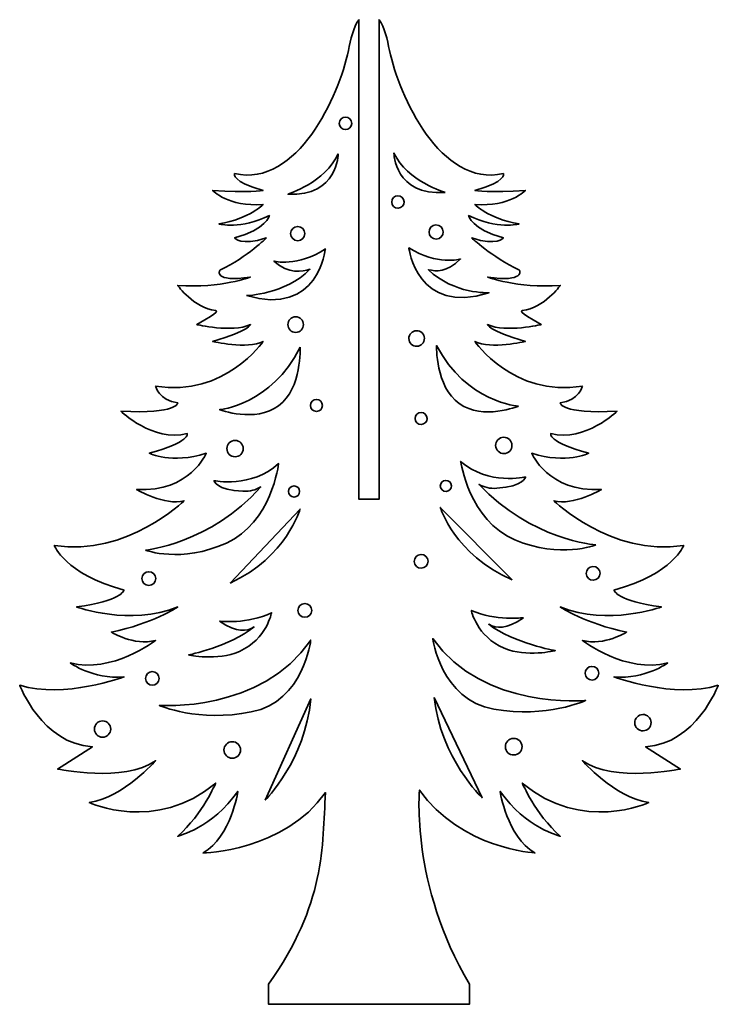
# Model space of a CAD drawing. Header units: millimetres. Extents: x -108 to 92, y -218 to 210.
# Tile 3 of 4: x -52 to 52, y -93 to 53. Entities that reach past the tile are written whole.
import ezdxf

# ---------------------------------------------------------------- set-up
doc = ezdxf.new("R2010")
doc.units = ezdxf.units.MM
doc.header["$MEASUREMENT"] = 0
doc.layers.add('Layer 1', color=7, linetype='Continuous')

msp = doc.modelspace()

# ---------------------------------------------------------------- linework, layer by layer
at = {"layer": 'Layer 1', "color": 1, "lineweight": 35}
for points, knots in [([(51.5339, -45.5575), (44.968, -47.6322), (36.0568, -44.3129), (36.0568, -44.3129), (40.747, -44.7274), (44.03, -42.2382), (44.03, -42.2382), (37.9325, -43.8977), (31.3666, -38.9186), (31.3666, -38.9186), (34.6496, -39.7486), (37.9325, -37.674), (37.9325, -37.674), (31.8358, -36.4294), (28.0837, -33.9398), (28.0837, -33.9398), (35.1188, -36.8442), (43.0919, -33.9398), (43.0919, -33.9398), (36.5257, -33.1101), (36.0568, -31.4506), (36.0568, -31.4506), (44.968, -28.9611), (46.3749, -24.8117), (46.3749, -24.8117), (35.588, -26.4715), (27.1457, -18.1735), (27.1457, -18.1735), (29.9598, -19.0032), (34.1808, -16.514), (34.1808, -16.514), (26.2076, -16.9289), (23.8627, -11.12), (23.8627, -11.12), (29.0217, -12.7795), (32.3047, -11.12), (32.3047, -11.12), (26.2076, -9.4606), (26.6768, -8.2156), (26.6768, -8.2156), (31.8358, -9.4606), (36.5257, -4.8963), (36.5257, -4.8963), (28.0837, -5.3112), (28.0837, -3.6517), (28.0837, -3.6517), (30.8978, -3.2365), (31.3666, -1.1623), (31.3666, -1.1623), (21.0486, -2.8216), (15.4207, 5.4763), (15.4207, 5.4763), (17.7653, 4.2317), (22.9247, 5.4763), (22.9247, 5.4763), (17.2965, 7.1358), (17.2965, 7.9659), (17.2965, 7.9659), (20.1106, 6.7213), (25.2696, 7.9659), (25.2696, 7.9659), (21.5174, 10.0405), (22.4555, 10.0405), (22.4555, 10.0405), (25.7388, 10.4554), (28.0837, 13.7747), (28.0837, 13.7747), (21.5174, 13.3595), (17.2965, 15.0193), (17.2965, 15.0193), (22.9247, 14.1892), (22.0385, 16.0222), (22.0385, 16.0222), (17.8172, 18.0969), (14.9515, 20.8281), (14.9515, 20.8281), (18.7037, 19.5835), (19.6414, 20.8281), (19.6414, 20.8281), (14.9515, 22.0727), (14.4823, 24.1471), (14.4823, 24.1471), (18.7037, 22.0727), (21.9866, 22.9025), (21.9866, 22.9025), (17.2965, 23.7322), (15.4207, 25.8069), (15.4207, 25.8069), (20.5798, 25.3917), (22.9247, 27.8816), (22.9247, 27.8816), (17.7653, 27.4664), (15.4207, 27.8816), (15.4207, 27.8816), (20.1106, 29.1262), (19.6414, 30.3711), (19.6414, 30.3711), (10.2614, 28.2964), (4.1643, 41.9881), (2.7574, 48.627), (2.4124, 50.2547), (2.03, 52.158), (1.208, 53.2128), (1.208, 53.2128), (1.208, -17.9484), (1.208, -17.9484), (1.208, -17.9484), (-1.7906, -17.9484), (-1.7906, -17.9484), (-1.7906, -17.9484), (-1.7906, 53.2216), (-1.7906, 53.2216), (-2.6231, 52.1619), (-2.9985, 50.2371), (-3.3396, 48.627), (-4.7465, 41.9881), (-10.8439, 28.2964), (-20.2239, 30.3711), (-20.2239, 30.3711), (-20.6931, 29.1262), (-16.0029, 27.8816), (-16.0029, 27.8816), (-18.3479, 27.4664), (-23.5069, 27.8816), (-23.5069, 27.8816), (-21.162, 25.3917), (-16.0029, 25.8069), (-16.0029, 25.8069), (-17.879, 23.7322), (-22.5688, 22.9025), (-22.5688, 22.9025), (-19.2859, 22.0727), (-15.0649, 24.1471), (-15.0649, 24.1471), (-15.5337, 22.0727), (-20.2239, 20.8281), (-20.2239, 20.8281), (-19.2859, 19.5835), (-15.5337, 20.8281), (-15.5337, 20.8281), (-18.2007, 18.0969), (-22.4217, 16.0222), (-22.4217, 16.0222), (-23.5069, 14.1892), (-17.879, 15.0193), (-17.879, 15.0193), (-22.1, 13.3595), (-28.6659, 13.7747), (-28.6659, 13.7747), (-26.321, 10.4554), (-23.038, 10.0405), (-23.038, 10.0405), (-22.1, 10.0405), (-25.8521, 7.9659), (-25.8521, 7.9659), (-20.6931, 6.7213), (-17.879, 7.9659), (-17.879, 7.9659), (-17.879, 7.1358), (-23.5069, 5.4763), (-23.5069, 5.4763), (-18.3479, 4.2317), (-16.0029, 5.4763), (-16.0029, 5.4763), (-21.6308, -2.8216), (-31.9492, -1.1623), (-31.9492, -1.1623), (-31.48, -3.2365), (-28.6659, -3.6517), (-28.6659, -3.6517), (-28.6659, -5.3112), (-37.1082, -4.8963), (-37.1082, -4.8963), (-32.418, -9.4606), (-27.259, -8.2156), (-27.259, -8.2156), (-26.7898, -9.4606), (-32.8872, -11.12), (-32.8872, -11.12), (-29.6039, -12.7795), (-24.4449, -11.12), (-24.4449, -11.12), (-26.7898, -16.9289), (-34.763, -16.514), (-34.763, -16.514), (-30.542, -19.0032), (-27.7282, -18.1735), (-27.7282, -18.1735), (-36.1702, -26.4715), (-46.9571, -24.8117), (-46.9571, -24.8117), (-45.5502, -28.9611), (-36.639, -31.4506), (-36.639, -31.4506), (-37.1082, -33.1101), (-43.6741, -33.9398), (-43.6741, -33.9398), (-35.7013, -36.8442), (-28.6659, -33.9398), (-28.6659, -33.9398), (-32.418, -36.4294), (-38.5151, -37.674), (-38.5151, -37.674), (-35.2322, -39.7486), (-31.9492, -38.9186), (-31.9492, -38.9186), (-38.5151, -43.8977), (-44.6122, -42.2382), (-44.6122, -42.2382), (-41.3292, -44.7274), (-36.639, -44.3129), (-36.639, -44.3129), (-45.5502, -47.6322), (-52.1165, -45.5575), (-52.1165, -45.5575), (-48.8335, -54.2704), (-41.3292, -54.6853), (-41.3292, -54.6853), (-46.4882, -58.0045), (-46.4882, -58.0045), (-46.4882, -58.0045), (-36.639, -60.0792), (-31.9492, -56.7599), (-31.9492, -56.7599), (-36.639, -62.1539), (-41.7981, -62.9833), (-41.7981, -62.9833), (-31.9492, -67.5475), (-23.038, -60.0792), (-23.038, -60.0792), (-24.9141, -64.6431), (-28.6659, -67.9624), (-28.6659, -67.9624), (-23.5069, -66.7174), (-19.7547, -61.3238), (-19.7547, -61.3238), (-20.6931, -67.9624), (-24.9141, -70.452), (-24.9141, -70.452), (-12.8558, -70.2124), (-6.7588, -61.4992), (-7.1948, -69.4744), (-6.7588, -78.0416), (-15.1912, -89.9165), (-15.1912, -89.9165), (-15.1916, -89.9165), (-15.1916, -89.9165), (-15.1916, -89.9165), (-15.1916, -92.9165), (-15.1916, -92.9165), (-15.1916, -92.9165), (14.609, -92.9165), (14.609, -92.9165), (14.609, -92.9165), (14.609, -89.9165), (14.609, -89.9165), (5.8301, -75.1019), (7.2014, -61.1129), (7.2014, -61.1129), (13.2984, -69.8258), (24.3316, -70.452), (24.3316, -70.452), (20.1106, -67.9624), (19.1725, -61.3238), (19.1725, -61.3238), (22.9247, -66.7174), (28.0837, -67.9624), (28.0837, -67.9624), (24.3316, -64.6431), (22.4555, -60.0792), (22.4555, -60.0792), (31.3666, -67.5475), (41.2158, -62.9833), (41.2158, -62.9833), (36.0568, -62.1539), (31.3666, -56.7599), (31.3666, -56.7599), (36.0568, -60.0792), (45.906, -58.0045), (45.906, -58.0045), (45.906, -58.0045), (40.747, -54.6853), (40.747, -54.6853), (48.2509, -54.2704), (51.5339, -45.5575), (51.5339, -45.5575)], [0, 0, 0, 0, 0.01052632, 0.01052632, 0.01052632, 0.02105263, 0.02105263, 0.02105263, 0.03157895, 0.03157895, 0.03157895, 0.04210526, 0.04210526, 0.04210526, 0.05263158, 0.05263158, 0.05263158, 0.06315789, 0.06315789, 0.06315789, 0.07368421, 0.07368421, 0.07368421, 0.08421053, 0.08421053, 0.08421053, 0.09473684, 0.09473684, 0.09473684, 0.10526316, 0.10526316, 0.10526316, 0.11578947, 0.11578947, 0.11578947, 0.12631579, 0.12631579, 0.12631579, 0.13684211, 0.13684211, 0.13684211, 0.14736842, 0.14736842, 0.14736842, 0.15789474, 0.15789474, 0.15789474, 0.16842105, 0.16842105, 0.16842105, 0.17894737, 0.17894737, 0.17894737, 0.18947368, 0.18947368, 0.18947368, 0.2, 0.2, 0.2, 0.21052632, 0.21052632, 0.21052632, 0.22105263, 0.22105263, 0.22105263, 0.23157895, 0.23157895, 0.23157895, 0.24210526, 0.24210526, 0.24210526, 0.25263158, 0.25263158, 0.25263158, 0.26315789, 0.26315789, 0.26315789, 0.27368421, 0.27368421, 0.27368421, 0.28421053, 0.28421053, 0.28421053, 0.29473684, 0.29473684, 0.29473684, 0.30526316, 0.30526316, 0.30526316, 0.31578947, 0.31578947, 0.31578947, 0.32631579, 0.32631579, 0.32631579, 0.33684211, 0.33684211, 0.33684211, 0.34736842, 0.34736842, 0.34736842, 0.35789474, 0.35789474, 0.35789474, 0.36842105, 0.36842105, 0.36842105, 0.37894737, 0.37894737, 0.37894737, 0.38947368, 0.38947368, 0.38947368, 0.4, 0.4, 0.4, 0.41052632, 0.41052632, 0.41052632, 0.42105263, 0.42105263, 0.42105263, 0.43157895, 0.43157895, 0.43157895, 0.44210526, 0.44210526, 0.44210526, 0.45263158, 0.45263158, 0.45263158, 0.46315789, 0.46315789, 0.46315789, 0.47368421, 0.47368421, 0.47368421, 0.48421053, 0.48421053, 0.48421053, 0.49473684, 0.49473684, 0.49473684, 0.50526316, 0.50526316, 0.50526316, 0.51578947, 0.51578947, 0.51578947, 0.52631579, 0.52631579, 0.52631579, 0.53684211, 0.53684211, 0.53684211, 0.54736842, 0.54736842, 0.54736842, 0.55789474, 0.55789474, 0.55789474, 0.56842105, 0.56842105, 0.56842105, 0.57894737, 0.57894737, 0.57894737, 0.58947368, 0.58947368, 0.58947368, 0.6, 0.6, 0.6, 0.61052632, 0.61052632, 0.61052632, 0.62105263, 0.62105263, 0.62105263, 0.63157895, 0.63157895, 0.63157895, 0.64210526, 0.64210526, 0.64210526, 0.65263158, 0.65263158, 0.65263158, 0.66315789, 0.66315789, 0.66315789, 0.67368421, 0.67368421, 0.67368421, 0.68421053, 0.68421053, 0.68421053, 0.69473684, 0.69473684, 0.69473684, 0.70526316, 0.70526316, 0.70526316, 0.71578947, 0.71578947, 0.71578947, 0.72631579, 0.72631579, 0.72631579, 0.73684211, 0.73684211, 0.73684211, 0.74736842, 0.74736842, 0.74736842, 0.75789474, 0.75789474, 0.75789474, 0.76842105, 0.76842105, 0.76842105, 0.77894737, 0.77894737, 0.77894737, 0.78947368, 0.78947368, 0.78947368, 0.8, 0.8, 0.8, 0.81052632, 0.81052632, 0.81052632, 0.82105263, 0.82105263, 0.82105263, 0.83157895, 0.83157895, 0.83157895, 0.84210526, 0.84210526, 0.84210526, 0.85263158, 0.85263158, 0.85263158, 0.86315789, 0.86315789, 0.86315789, 0.87368421, 0.87368421, 0.87368421, 0.88421053, 0.88421053, 0.88421053, 0.89473684, 0.89473684, 0.89473684, 0.90526316, 0.90526316, 0.90526316, 0.91578947, 0.91578947, 0.91578947, 0.92631579, 0.92631579, 0.92631579, 0.93684211, 0.93684211, 0.93684211, 0.94736842, 0.94736842, 0.94736842, 0.95789474, 0.95789474, 0.95789474, 0.96842105, 0.96842105, 0.96842105, 0.97894737, 0.97894737, 0.97894737, 0.98947368, 0.98947368, 0.98947368, 1, 1, 1, 1]), ([(-3.7757, 38.7644), (-3.2641, 38.7644), (-2.8496, 38.3499), (-2.8496, 37.8384), (-2.8496, 37.3269), (-3.2641, 36.9123), (-3.7757, 36.9123), (-4.2868, 36.9123), (-4.7017, 37.3269), (-4.7017, 37.8384), (-4.7017, 38.3499), (-4.2868, 38.7644), (-3.7757, 38.7644)], [0, 0, 0, 0, 0.25, 0.25, 0.25, 0.5, 0.5, 0.5, 0.75, 0.75, 0.75, 1, 1, 1, 1]), ([(-4.8774, 33.3182), (-4.8774, 33.3182), (-4.8322, 26.9418), (-12.3245, 27.321), (-12.3245, 27.321), (-6.7588, 29.0849), (-4.8774, 33.3182)], [0, 0, 0, 0, 0.5, 0.5, 0.5, 1, 1, 1, 1]), ([(10.9944, 27.5951), (3.5131, 27.0399), (3.4083, 33.4156), (3.4083, 33.4156), (5.3888, 29.2278), (10.9944, 27.5951), (10.9944, 27.5951)], [0, 0, 0, 0, 0.5, 0.5, 0.5, 1, 1, 1, 1]), ([(3.9766, 27.0991), (4.4878, 27.1111), (4.9118, 26.7065), (4.9242, 26.1953), (4.9362, 25.6838), (4.5312, 25.2597), (4.02, 25.2477), (3.5088, 25.2357), (3.0845, 25.6404), (3.0725, 26.1519), (3.0605, 26.6631), (3.4651, 27.0875), (3.9766, 27.0991)], [0, 0, 0, 0, 0.25, 0.25, 0.25, 0.5, 0.5, 0.5, 0.75, 0.75, 0.75, 1, 1, 1, 1]), ([(-9.8085, 21.4737), (-9.8085, 20.8916), (-10.2805, 20.4193), (-10.863, 20.4193), (-11.4454, 20.4193), (-11.9178, 20.8916), (-11.9178, 21.4737), (-11.9178, 22.0562), (-11.4454, 22.5285), (-10.863, 22.5285), (-10.2805, 22.5285), (-9.8085, 22.0562), (-9.8085, 21.4737)], [0, 0, 0, 0, 0.25, 0.25, 0.25, 0.5, 0.5, 0.5, 0.75, 0.75, 0.75, 1, 1, 1, 1]), ([(8.6164, 21.6903), (8.6026, 22.2728), (9.0633, 22.7557), (9.6458, 22.7695), (10.2282, 22.7832), (10.7112, 22.3222), (10.7249, 21.7397), (10.7387, 21.1573), (10.2776, 20.6743), (9.6955, 20.6606), (9.1131, 20.6468), (8.6298, 21.1079), (8.6164, 21.6903)], [0, 0, 0, 0, 0.25, 0.25, 0.25, 0.5, 0.5, 0.5, 0.75, 0.75, 0.75, 1, 1, 1, 1]), ([(-18.4886, 12.2694), (-18.4886, 12.2694), (-12.7362, 12.4186), (-9.0493, 16.1789), (-10.2117, 15.8639), (-12.1951, 15.3918), (-14.4024, 17.3847), (-14.4024, 17.3847), (-10.8746, 16.4438), (-6.7588, 19.2071), (-6.7588, 19.2071), (-7.7585, 9.0944), (-18.4886, 12.2694)], [0, 0, 0, 0, 0.25, 0.25, 0.25, 0.5, 0.5, 0.5, 0.75, 0.75, 0.75, 1, 1, 1, 1]), ([(13.3048, 17.7103), (11.1454, 15.6659), (9.7001, 15.8321), (8.5306, 16.12), (12.305, 12.4472), (17.5102, 12.692), (17.5102, 12.692), (6.8578, 9.2658), (5.6209, 19.3528), (5.6209, 19.3528), (9.8003, 16.6869), (13.3048, 17.7103), (13.3048, 17.7103)], [0, 0, 0, 0, 0.25, 0.25, 0.25, 0.5, 0.5, 0.5, 0.75, 0.75, 0.75, 1, 1, 1, 1]), ([(-12.3245, 7.9676), (-12.3245, 8.6062), (-11.807, 9.1237), (-11.1685, 9.1237), (-10.5299, 9.1237), (-10.0121, 8.6062), (-10.0121, 7.9676), (-10.0121, 7.3287), (-10.5299, 6.8112), (-11.1685, 6.8112), (-11.807, 6.8112), (-12.3245, 7.3287), (-12.3245, 7.9676)], [0, 0, 0, 0, 0.25, 0.25, 0.25, 0.5, 0.5, 0.5, 0.75, 0.75, 0.75, 1, 1, 1, 1]), ([(5.6213, 5.8799), (5.6061, 6.5181), (6.1113, 7.0479), (6.7498, 7.0628), (7.3883, 7.0779), (7.9179, 6.5727), (7.933, 5.9342), (7.9478, 5.296), (7.4427, 4.7662), (6.8041, 4.7514), (6.166, 4.7362), (5.6361, 5.2414), (5.6213, 5.8799)], [0, 0, 0, 0, 0.25, 0.25, 0.25, 0.5, 0.5, 0.5, 0.75, 0.75, 0.75, 1, 1, 1, 1]), ([(-10.5218, 4.6258), (-10.5218, 4.6258), (-10.2079, -1.4888), (-13.6968, -4.0761), (-17.1855, -6.663), (-22.4574, -4.6638), (-22.4574, -4.6638), (-22.4574, -4.6638), (-14.7552, -3.9583), (-10.5218, 4.6258)], [0, 0, 0, 0, 0.33333333, 0.33333333, 0.33333333, 0.66666667, 0.66666667, 0.66666667, 1, 1, 1, 1]), ([(21.8759, -4.1431), (21.8759, -4.1431), (16.6523, -6.2654), (13.1037, -3.7611), (9.5551, -1.2568), (9.7251, 4.8635), (9.7251, 4.8635), (14.1589, -3.6186), (21.8759, -4.1431), (21.8759, -4.1431)], [0, 0, 0, 0, 0.33333333, 0.33333333, 0.33333333, 0.66666667, 0.66666667, 0.66666667, 1, 1, 1, 1]), ([(-8.0894, -4.9252), (-8.583, -4.9252), (-8.9834, -4.5248), (-8.9834, -4.031), (-8.9834, -3.5374), (-8.583, -3.137), (-8.0894, -3.137), (-7.5952, -3.137), (-7.1948, -3.5374), (-7.1948, -4.031), (-7.1948, -4.5248), (-7.5952, -4.9252), (-8.0894, -4.9252)], [0, 0, 0, 0, 0.25, 0.25, 0.25, 0.5, 0.5, 0.5, 0.75, 0.75, 0.75, 1, 1, 1, 1]), ([(7.4261, -5.0731), (7.9196, -5.0614), (8.3292, -5.4523), (8.3412, -5.9462), (8.3525, -6.4397), (7.9616, -6.8493), (7.4681, -6.8609), (6.9742, -6.8726), (6.5646, -6.4817), (6.553, -5.9882), (6.5413, -5.4943), (6.9322, -5.0843), (7.4261, -5.0731)], [0, 0, 0, 0, 0.25, 0.25, 0.25, 0.5, 0.5, 0.5, 0.75, 0.75, 0.75, 1, 1, 1, 1]), ([(18.4994, -9.9932), (18.4836, -9.324), (19.0134, -8.7684), (19.683, -8.7525), (20.3526, -8.737), (20.9082, -9.2669), (20.9241, -9.9365), (20.9396, -10.606), (20.4097, -11.1616), (19.7401, -11.1775), (19.0706, -11.193), (18.515, -10.6632), (18.4994, -9.9932)], [0, 0, 0, 0, 0.25, 0.25, 0.25, 0.5, 0.5, 0.5, 0.75, 0.75, 0.75, 1, 1, 1, 1]), ([(-18.9444, -10.4332), (-18.9444, -11.1031), (-19.4873, -11.646), (-20.1569, -11.646), (-20.8268, -11.646), (-21.3698, -11.1031), (-21.3698, -10.4332), (-21.3698, -9.7636), (-20.8268, -9.2207), (-20.1569, -9.2207), (-19.4873, -9.2207), (-18.9444, -9.7636), (-18.9444, -10.4332)], [0, 0, 0, 0, 0.25, 0.25, 0.25, 0.5, 0.5, 0.5, 0.75, 0.75, 0.75, 1, 1, 1, 1]), ([(-33.4524, -25.5211), (-33.4524, -25.5211), (-23.8166, -24.5489), (-16.3494, -16.133), (-17.0563, -16.5524), (-17.9259, -16.823), (-18.9885, -16.7761), (-22.9865, -16.5997), (-23.2807, -15.1886), (-23.2807, -15.1886), (-23.2807, -15.1886), (-17.7538, -16.3644), (-13.6968, -12.6602), (-13.6968, -12.6602), (-14.7552, -21.4642), (-21.4579, -24.4783), (-28.1607, -27.4921), (-33.4524, -25.5211), (-33.4524, -25.5211)], [0, 0, 0, 0, 0.16666667, 0.16666667, 0.16666667, 0.33333333, 0.33333333, 0.33333333, 0.5, 0.5, 0.5, 0.66666667, 0.66666667, 0.66666667, 0.83333333, 0.83333333, 0.83333333, 1, 1, 1, 1]), ([(33.3577, -24.7362), (33.3577, -24.7362), (28.1137, -26.8313), (21.3421, -23.9756), (14.5702, -21.1195), (13.3055, -12.3427), (13.3055, -12.3427), (17.4482, -15.951), (22.9458, -14.6453), (22.9458, -14.6453), (22.9458, -14.6453), (22.6851, -16.0628), (18.692, -16.3334), (17.6312, -16.405), (16.7553, -16.1552), (16.0385, -15.7523), (23.7018, -23.9904), (33.3577, -24.7362), (33.3577, -24.7362)], [0, 0, 0, 0, 0.16666667, 0.16666667, 0.16666667, 0.33333333, 0.33333333, 0.33333333, 0.5, 0.5, 0.5, 0.66666667, 0.66666667, 0.66666667, 0.83333333, 0.83333333, 0.83333333, 1, 1, 1, 1]), ([(-12.2303, -16.8008), (-12.2303, -16.345), (-11.861, -15.9757), (-11.4055, -15.9757), (-10.9501, -15.9757), (-10.5807, -16.345), (-10.5807, -16.8008), (-10.5807, -17.2562), (-10.9501, -17.6256), (-11.4055, -17.6256), (-11.861, -17.6256), (-12.2303, -17.2562), (-12.2303, -16.8008)], [0, 0, 0, 0, 0.25, 0.25, 0.25, 0.5, 0.5, 0.5, 0.75, 0.75, 0.75, 1, 1, 1, 1]), ([(10.2899, -15.9954), (10.2794, -15.54), (10.6399, -15.1621), (11.0953, -15.1512), (11.5508, -15.1406), (11.9286, -15.5012), (11.9392, -15.9566), (11.9501, -16.412), (11.5896, -16.7899), (11.1341, -16.8004), (10.6787, -16.811), (10.3005, -16.4508), (10.2899, -15.9954)], [0, 0, 0, 0, 0.25, 0.25, 0.25, 0.5, 0.5, 0.5, 0.75, 0.75, 0.75, 1, 1, 1, 1]), ([(-20.9083, -30.4166), (-20.9083, -30.4166), (-10.5218, -19.4071), (-10.5218, -19.4071), (-10.5218, -19.4071), (-12.4491, -26.4736), (-20.9083, -30.4166)], [0, 0, 0, 0, 0.5, 0.5, 0.5, 1, 1, 1, 1]), ([(20.9322, -29.9252), (12.383, -26.1822), (10.2899, -19.163), (10.2899, -19.163), (10.2899, -19.163), (20.9322, -29.9252), (20.9322, -29.9252)], [0, 0, 0, 0, 0.5, 0.5, 0.5, 1, 1, 1, 1]), ([(7.4709, -28.1973), (6.9068, -28.2103), (6.439, -27.7637), (6.4256, -27.2), (6.4126, -26.6355), (6.8588, -26.1678), (7.4229, -26.1547), (7.987, -26.1413), (8.4551, -26.5876), (8.4682, -27.1517), (8.4816, -27.7161), (8.035, -28.1839), (7.4709, -28.1973)], [0, 0, 0, 0, 0.25, 0.25, 0.25, 0.5, 0.5, 0.5, 0.75, 0.75, 0.75, 1, 1, 1, 1]), ([(-32.9599, -30.7549), (-33.524, -30.7549), (-33.9816, -30.2974), (-33.9816, -29.7329), (-33.9816, -29.1692), (-33.524, -28.7116), (-32.9599, -28.7116), (-32.3955, -28.7116), (-31.9383, -29.1692), (-31.9383, -29.7329), (-31.9383, -30.2974), (-32.3955, -30.7549), (-32.9599, -30.7549)], [0, 0, 0, 0, 0.25, 0.25, 0.25, 0.5, 0.5, 0.5, 0.75, 0.75, 0.75, 1, 1, 1, 1]), ([(33.9857, -28.9349), (33.9987, -29.4987), (33.5521, -29.9668), (32.9884, -29.9802), (32.4243, -29.9933), (31.9561, -29.5467), (31.9431, -28.9826), (31.9297, -28.4188), (32.3763, -27.9507), (32.9404, -27.9376), (33.5045, -27.9239), (33.9723, -28.3705), (33.9857, -28.9349)], [0, 0, 0, 0, 0.25, 0.25, 0.25, 0.5, 0.5, 0.5, 0.75, 0.75, 0.75, 1, 1, 1, 1]), ([(-9.8085, -35.4705), (-10.3726, -35.4705), (-10.8298, -35.013), (-10.8298, -34.4489), (-10.8298, -33.8848), (-10.3726, -33.4272), (-9.8085, -33.4272), (-9.2441, -33.4272), (-8.7869, -33.8848), (-8.7869, -34.4489), (-8.7869, -35.013), (-9.2441, -35.4705), (-9.8085, -35.4705)], [0, 0, 0, 0, 0.25, 0.25, 0.25, 0.5, 0.5, 0.5, 0.75, 0.75, 0.75, 1, 1, 1, 1]), ([(-22.4574, -36.0611), (-22.4574, -36.0611), (-18.2829, -36.5317), (-14.7552, -34.7971), (-14.7552, -34.7971), (-15.4314, -38.6776), (-19.5177, -40.5297), (-22.7943, -42.0149), (-27.0618, -41.0564), (-27.0618, -41.0564), (-27.0618, -41.0564), (-21.0554, -39.8467), (-17.3396, -36.9141), (-18.5521, -37.5889), (-19.7484, -37.8348), (-22.4574, -36.0611)], [0, 0, 0, 0, 0.2, 0.2, 0.2, 0.4, 0.4, 0.4, 0.6, 0.6, 0.6, 0.8, 0.8, 0.8, 1, 1, 1, 1]), ([(22.6135, -35.5315), (19.9469, -37.3688), (18.6959, -37.149), (17.4679, -36.5024), (21.2514, -39.3468), (27.3337, -40.4175), (27.3337, -40.4175), (27.3337, -40.4175), (23.0901, -41.4758), (19.7793, -40.0679), (15.6504, -38.3125), (14.8835, -34.4489), (14.8835, -34.4489), (18.4511, -36.0999), (22.6135, -35.5315), (22.6135, -35.5315)], [0, 0, 0, 0, 0.2, 0.2, 0.2, 0.4, 0.4, 0.4, 0.6, 0.6, 0.6, 0.8, 0.8, 0.8, 1, 1, 1, 1]), ([(-17.7538, -49.5255), (-25.6031, -51.113), (-31.4239, -48.5554), (-31.4239, -48.5554), (-31.4239, -48.5554), (-16.2545, -49.7019), (-8.9343, -38.854), (-8.9343, -38.854), (-9.9045, -47.938), (-17.7538, -49.5255)], [0, 0, 0, 0, 0.33333333, 0.33333333, 0.33333333, 0.66666667, 0.66666667, 0.66666667, 1, 1, 1, 1]), ([(18.2274, -49.1029), (10.3429, -47.7003), (9.1593, -38.6413), (9.1593, -38.6413), (16.7324, -49.3142), (31.8708, -47.8117), (31.8708, -47.8117), (31.8708, -47.8117), (26.1117, -50.5055), (18.2274, -49.1029)], [0, 0, 0, 0, 0.33333333, 0.33333333, 0.33333333, 0.66666667, 0.66666667, 0.66666667, 1, 1, 1, 1]), ([(-32.4382, -45.5568), (-32.998, -45.5568), (-33.4524, -45.1028), (-33.4524, -44.5425), (-33.4524, -43.9823), (-32.998, -43.5283), (-32.4382, -43.5283), (-31.8779, -43.5283), (-31.4239, -43.9823), (-31.4239, -44.5425), (-31.4239, -45.1028), (-31.8779, -45.5568), (-32.4382, -45.5568)], [0, 0, 0, 0, 0.25, 0.25, 0.25, 0.5, 0.5, 0.5, 0.75, 0.75, 0.75, 1, 1, 1, 1]), ([(32.8144, -44.7902), (32.2542, -44.8032), (31.7896, -44.3598), (31.7766, -43.7999), (31.7635, -43.2401), (32.2066, -42.7755), (32.7665, -42.7624), (33.3267, -42.749), (33.7913, -43.1925), (33.8043, -43.7527), (33.8174, -44.3125), (33.3743, -44.7771), (32.8144, -44.7902)], [0, 0, 0, 0, 0.25, 0.25, 0.25, 0.5, 0.5, 0.5, 0.75, 0.75, 0.75, 1, 1, 1, 1]), ([(-15.7151, -62.6372), (-15.7151, -62.6372), (-8.9343, -47.5852), (-8.9343, -47.5852), (-9.6988, -56.64), (-15.7151, -62.6372), (-15.7151, -62.6372)], [0, 0, 0, 0, 0.5, 0.5, 0.5, 1, 1, 1, 1]), ([(9.3646, -47.3704), (9.3646, -47.3704), (16.4971, -62.2587), (16.4971, -62.2587), (16.4971, -62.2587), (10.3414, -56.4043), (9.3646, -47.3704)], [0, 0, 0, 0, 0.5, 0.5, 0.5, 1, 1, 1, 1]), ([(-39.8243, -53.2738), (-40.4942, -53.2738), (-41.0371, -52.7309), (-41.0371, -52.0609), (-41.0371, -51.3914), (-40.4942, -50.8484), (-39.8243, -50.8484), (-39.1547, -50.8484), (-38.6118, -51.3914), (-38.6118, -52.0609), (-38.6118, -52.7309), (-39.1547, -53.2738), (-39.8243, -53.2738)], [0, 0, 0, 0, 0.25, 0.25, 0.25, 0.5, 0.5, 0.5, 0.75, 0.75, 0.75, 1, 1, 1, 1]), ([(40.3798, -52.3315), (39.7102, -52.3474), (39.1546, -51.8172), (39.139, -51.148), (39.1232, -50.478), (39.6534, -49.9228), (40.323, -49.9069), (40.9925, -49.891), (41.5482, -50.4212), (41.5637, -51.0904), (41.5792, -51.7604), (41.0493, -52.316), (40.3798, -52.3315)], [0, 0, 0, 0, 0.25, 0.25, 0.25, 0.5, 0.5, 0.5, 0.75, 0.75, 0.75, 1, 1, 1, 1]), ([(-20.576, -56.4047), (-21.2579, -56.4047), (-21.8107, -55.8519), (-21.8107, -55.17), (-21.8107, -54.4877), (-21.2579, -53.9352), (-20.576, -53.9352), (-19.8937, -53.9352), (-19.3413, -54.4877), (-19.3413, -55.17), (-19.3413, -55.8519), (-19.8937, -56.4047), (-20.576, -56.4047)], [0, 0, 0, 0, 0.25, 0.25, 0.25, 0.5, 0.5, 0.5, 0.75, 0.75, 0.75, 1, 1, 1, 1]), ([(21.2102, -55.9136), (20.5286, -55.9299), (19.9628, -55.3901), (19.9469, -54.7082), (19.931, -54.0266), (20.4704, -53.4611), (21.1523, -53.4449), (21.8339, -53.429), (22.3997, -53.9688), (22.4156, -54.6503), (22.4318, -55.3322), (21.8921, -55.8978), (21.2102, -55.9136)], [0, 0, 0, 0, 0.25, 0.25, 0.25, 0.5, 0.5, 0.5, 0.75, 0.75, 0.75, 1, 1, 1, 1])]:
    msp.add_open_spline(points, degree=3, knots=knots, dxfattribs=at)

doc.saveas('drawing.dxf')
